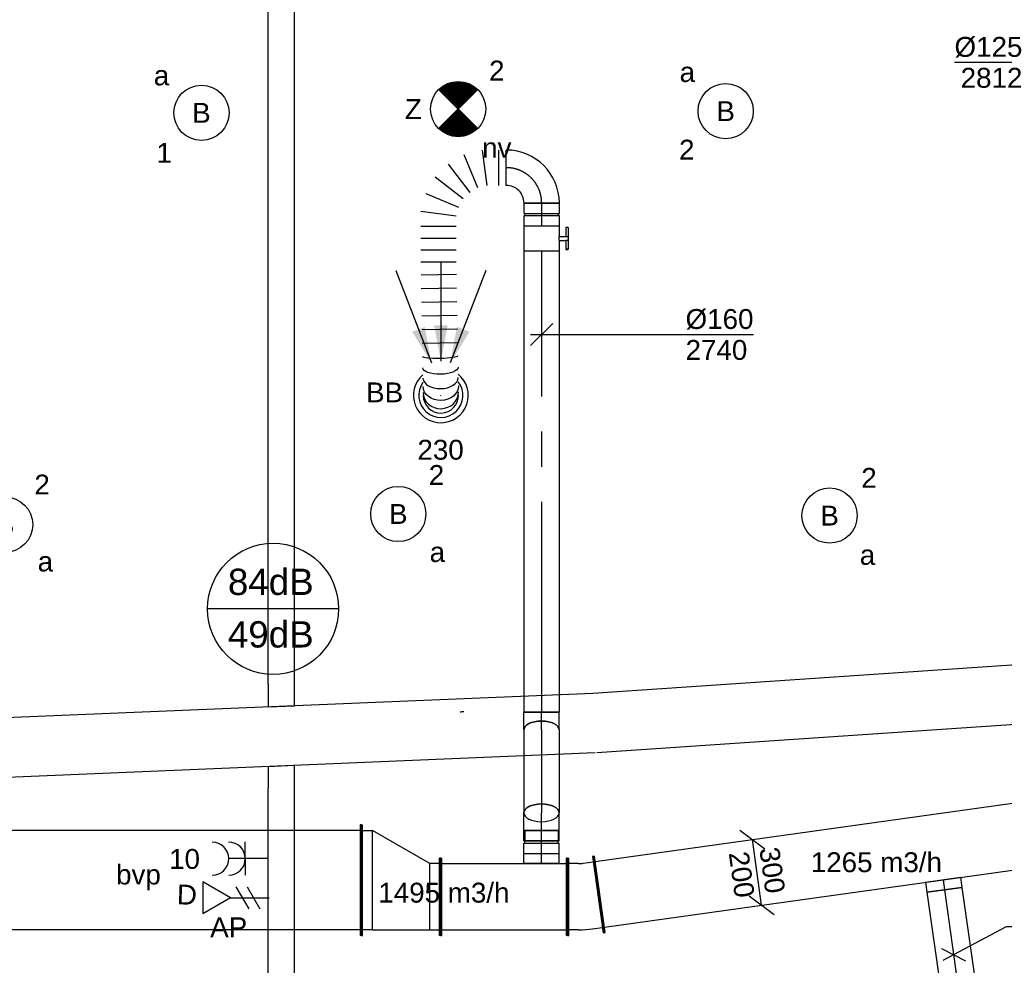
# Model space of a CAD drawing. Extents: x -138812 to 250702, y -18987 to 104055.
# Tile 79 of 193: x 78326 to 82784, y 17318 to 21599. Entities that reach past the tile are written whole.
import ezdxf
from ezdxf.enums import TextEntityAlignment as Align

# ---------------------------------------------------------------- set-up
doc = ezdxf.new("R2010")
doc.units = 0
doc.header["$LTSCALE"] = 50
doc.linetypes.add('CENTER2', pattern=[28.575000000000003, 19.05, -3.175, 3.175, -3.175])
doc.layers.get('0').update_dxf_attribs({"linetype": 'CONTINUOUS'})
for name, color, linetype in [('brandmelddecibels', 3, 'CONTINUOUS'), ('EL6131--', 2, 'CONTINUOUS'), ('EL6222--', 3, 'CONTINUOUS'), ('EL6311--', 3, 'CONTINUOUS'), ('EL6350--', 3, 'CONTINUOUS'), ('EL6441--', 3, 'CONTINUOUS'), ('EM6131--', 1, 'CONTINUOUS'), ('lMcht retour bestaand', 1, 'CONTINUOUS'), ('lMcht retour bestaand_PR', 1, 'CONTINUOUS'), ('lucht retour bestaand_HL', 1, 'CONTINUOUS'), ('WL570---_RETOUR', 112, 'CONTINUOUS'), ('WL570---_RETOUR_HL', 8, 'CONTINUOUS'), ('WL570---_RETOUR_RST', 2, 'CONTINUOUS'), ('WL570---_RETOUR_RST_HL', 1, 'CONTINUOUS'), ('WM570---_RETOUR', 1, 'CONTINUOUS'), ('WM570---_RETOUR_PR', 1, 'CONTINUOUS'), ('WM570---_RETOUR_RST_PR', 1, 'CONTINUOUS'), ('WM570---_TOEVOER', 1, 'CONTINUOUS')]:
    doc.layers.add(name, color=color, linetype=linetype)
doc.styles.add('BURO-018', font='ARIAL.TTF', dxfattribs={"height": 90})

# ---------------------------------------------------------------- blocks, each defined once
blk = doc.blocks.new('1115B3A')
at = {"color": 0, "linetype": 'Continuous'}
blk.add_circle((0, 0), 2.5, dxfattribs=at)
at = {"color": 0, "linetype": 'Continuous', "style": 'BURO-018'}
for tag, p in [('E_GKAST', (0, 8)), ('E_GROEP', (0, 5)), ('E_SGROEP', (4.5, 5)), ('E_ARMCODE', (0, 0)), ('E_SLET', (4.5, -1))]:
    blk.add_attdef(tag, text='', height=1.8, dxfattribs=at).set_placement(p, align=Align.MIDDLE)
blk = doc.blocks.new('*U23')
at = {"color": 0, "ltscale": 10}
blk.add_arc((-4.124623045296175, 134.999999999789, -2730), 269.9999999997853, 269.9999999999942, 273.5000000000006, dxfattribs=at)
at = {"layer": 'EM6131--', "color": 1, "linetype": 'Continuous', "style": 'BURO-018'}
blk.add_attdef('POSNR', text='', height=90, dxfattribs=at).set_placement((0, 0), align=Align.MIDDLE)
blk = doc.blocks.new('E00018')
at = {"color": 0, "linetype": 'Continuous'}
for p, q in [((-1.767766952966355, -1.767766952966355), (1.767766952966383, 1.767766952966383)), ((1.767766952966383, -1.767766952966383), (-1.767766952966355, 1.767766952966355))]:
    blk.add_line(p, q, dxfattribs=at)
at = {"color": 0, "linetype": 'Continuous', "const_width": 2.5}
for points in [[(-0.8838834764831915, 0.8838834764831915, -0.1989123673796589), (0, 1.25, -0.1989123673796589), (0.8838834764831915, 0.8838834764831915, -1)], [(-0.8838834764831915, -0.8838834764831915, 0.1989123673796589), (0, -1.25, 0.1989123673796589), (0.8838834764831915, -0.8838834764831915, 1)]]:
    blk.add_lwpolyline(points, format="xyb", dxfattribs=at)
blk = doc.blocks.new('1115B3A-NO1')
at = {"color": 0, "linetype": 'Continuous'}
blk.add_circle((0, 0), 2.5, dxfattribs=at)
at = {"color": 0, "zscale": 50}
blk.add_blockref('E00018', (0, 0), dxfattribs=at)
at = {"color": 0, "linetype": 'Continuous', "style": 'BURO-018'}
for tag, p in [('E_GKAST', (0, 8)), ('E_GROEP', (0, 5)), ('E_SGROEP', (4.5, 5)), ('E_ARMCODE', (0, 0)), ('E_SLET', (4.5, -1))]:
    blk.add_attdef(tag, text='', height=1.8, dxfattribs=at).set_placement(p, align=Align.MIDDLE)
blk = doc.blocks.new('E00153')
at = {"color": 0, "linetype": 'Continuous'}
for p, q in [((-1.443375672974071, 7), (1.443375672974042, 7)), ((0, 4.5), (-1.443375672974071, 7)), ((0, 4.5), (1.443375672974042, 7)), ((0, 4.5), (0, 1)), ((-1, 4), (1, 2.845299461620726)), ((-1, 3), (1, 1.845299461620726))]:
    blk.add_line(p, q, dxfattribs=at)
at = {"color": 7, "style": 'BURO-018'}
for tag, p in [('E_COMMENT1', (-6, 12)), ('E_COMMENT2', (6, 12)), ('E_DCOM1', (-6, 9)), ('E_DCOM2', (6, 9))]:
    blk.add_attdef(tag, text='', height=1.8, dxfattribs=at).set_placement(p, align=Align.MIDDLE)
at = {"color": 0, "style": 'BURO-018'}
blk.add_attdef('E_TEXT1', text='', height=1.8, dxfattribs=at).set_placement((2.5, 6), align=Align.MIDDLE)
at = {"color": 0, "linetype": 'Continuous', "style": 'BURO-018', "flags": 1}
blk.add_attdef('E_MATCODE', text='', height=1.799999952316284, dxfattribs=at).set_placement((0, 0), align=Align.MIDDLE)
blk = doc.blocks.new('111304A')
at = {"color": 0, "linetype": 'Continuous'}
for p, q in [((0, 1), (0, 4.5)), ((-1.5, 3), (1.5, 3))]:
    blk.add_line(p, q, dxfattribs=at)
for centre in [(0, 6), (0, 4.5)]:
    blk.add_arc(centre, 1.5, 180, 0, dxfattribs=at)
at = {"color": 0, "linetype": 'Continuous', "style": 'BURO-018'}
for tag, p in [('E_GKAST', (0, 11.5)), ('E_GROEP', (0, 8.5)), ('E_SGROEP', (4.5, 8.5))]:
    blk.add_attdef(tag, text='', height=1.8, dxfattribs=at).set_placement(p, align=Align.MIDDLE)
at = {"color": 0, "linetype": 'Continuous', "style": 'BURO-018', "flags": 1}
for tag, height, p in [('E_VERMCODE', 1.8, (13, 8.5)), ('E_MATCODE', 1.799999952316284, (0, 0))]:
    blk.add_attdef(tag, text='', height=height, dxfattribs=at).set_placement(p, align=Align.MIDDLE)
blk = doc.blocks.new('*U67')
at = {"color": 0, "ltscale": 10}
for p, q in [((3.637978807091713e-12, 134.9999999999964, -2730), (1945.261807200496, 134.9999999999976, -2730)), ((7.275957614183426e-12, -135.0000000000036, -2730), (1945.2618072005, -135.0000000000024, -2730))]:
    blk.add_line(p, q, dxfattribs=at)
at = {"layer": 'EM6131--', "color": 1, "style": 'BURO-018'}
blk.add_attdef('POSNR', text='', height=90, dxfattribs=at).set_placement((0, 0), align=Align.MIDDLE)
blk = doc.blocks.new('*U99')
at = {"color": 0, "ltscale": 10}
for p, q in [((0, 60, -2730), (5942.091478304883, 59.99999999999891, -2730)), ((0, -60, -2730), (5942.091478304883, -60.00000000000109, -2730))]:
    blk.add_line(p, q, dxfattribs=at)
at = {"layer": 'EM6131--', "color": 1, "style": 'BURO-018'}
blk.add_attdef('POSNR', text='', height=90, dxfattribs=at).set_placement((0, 0), align=Align.MIDDLE)
blk = doc.blocks.new('*U100')
at = {"color": 0, "ltscale": 10}
for p, q in [((102.5219854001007, 55.58095455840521, -2730), (-6.679101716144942e-13, 60.05716110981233, -2730)), ((-3.637978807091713e-12, 60.05716110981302, -2730), (-4.899004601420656e-12, -60.05716110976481, -2730)), ((-1.818989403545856e-12, -60.05716110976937, -2730), (97.2876589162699, -64.3048320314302, -2730))]:
    blk.add_line(p, q, dxfattribs=at)
at = {"layer": 'EM6131--', "color": 1, "style": 'BURO-018'}
blk.add_attdef('POSNR', text='', height=90, dxfattribs=at).set_placement((0, 0), align=Align.MIDDLE)
blk = doc.blocks.new('*U101')
at = {"color": 0, "ltscale": 10}
for p, q in [((-2.91038304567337e-11, 135, -2730), (2700.915449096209, 135.0000000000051, -2730)), ((-2.91038304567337e-11, -134.9999999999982, -2730), (2700.915449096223, -134.9999999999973, -2730))]:
    blk.add_line(p, q, dxfattribs=at)
at = {"layer": 'EM6131--', "color": 1, "style": 'BURO-018'}
blk.add_attdef('POSNR', text='', height=90, dxfattribs=at).set_placement((0, 0), align=Align.MIDDLE)
blk = doc.blocks.new('*U102')
at = {"color": 0, "ltscale": 10}
for p, q in [((0, 60, -2730), (5972.782803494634, 59.99999999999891, -2730)), ((0, -60, -2730), (5972.782803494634, -60.00000000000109, -2730))]:
    blk.add_line(p, q, dxfattribs=at)
at = {"layer": 'EM6131--', "color": 1, "style": 'BURO-018'}
blk.add_attdef('POSNR', text='', height=90, dxfattribs=at).set_placement((0, 0), align=Align.MIDDLE)
blk = doc.blocks.new('*U103')
at = {"color": 0, "ltscale": 10}
for p, q in [((102.5219854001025, 55.58095455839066, -2730), (1.762145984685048e-12, 60.05716110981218, -2730)), ((-1.818989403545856e-12, 60.05716110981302, -2730), (-4.758604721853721e-12, -60.0571611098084, -2730)), ((-1.818989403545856e-12, -60.05716110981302, -2730), (97.28765891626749, -64.3048320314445, -2730))]:
    blk.add_line(p, q, dxfattribs=at)
at = {"layer": 'EM6131--', "color": 1, "style": 'BURO-018'}
blk.add_attdef('POSNR', text='', height=90, dxfattribs=at).set_placement((0, 0), align=Align.MIDDLE)
blk = doc.blocks.new('*U190')
at = {"layer": 'WM570---_RETOUR', "color": 0, "ltscale": 10}
for p, q in [((-49.99999999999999, -49.99999999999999), (49.99999999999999, 49.99999999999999)), ((50, -6.123233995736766e-15), (-538.9714226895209, 6.600496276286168e-14))]:
    blk.add_line(p, q, dxfattribs=at)
at = {"layer": 'WM570---_RETOUR', "color": 0, "style": 'BURO-018'}
for s, p in [('%%c125', (-538.9714226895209, 25.00000000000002)), ('2812', (-511.0996627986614, -115))]:
    blk.add_text(s, height=90, dxfattribs=at).set_placement(p)
blk = doc.blocks.new('*U436')
at = {"layer": 'WM570---_RETOUR', "color": 0, "ltscale": 10}
for p, q in [((-50, -50), (50, 50)), ((-50, 0), (959.0631700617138, 0))]:
    blk.add_line(p, q, dxfattribs=at)
at = {"layer": 'WM570---_RETOUR', "color": 0, "style": 'BURO-018'}
for s, p in [('%%c160', (651.4915465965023, 25)), ('2740', (651.4915465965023, -115))]:
    blk.add_text(s, height=90, dxfattribs=at).set_placement(p)
blk = doc.blocks.new('*U443')
at = {"color": 0, "ltscale": 10}
for p, q in [((220.659937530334, 792.490851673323, -2740.399999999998), (380.6343848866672, 795.3502559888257, -2740.399999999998)), ((221.7656053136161, 730.6323059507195, -2740.399999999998), (381.7400526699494, 733.4917102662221, -2740.399999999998)), ((222.8712730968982, 668.7737602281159, -2740.399999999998), (382.8457204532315, 671.6331645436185, -2740.399999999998)), ((223.9769408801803, 606.9152145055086, -2740.399999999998), (383.9513882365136, 609.7746188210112, -2740.399999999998)), ((225.0826086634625, 545.056668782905, -2740.399999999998), (385.0570560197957, 547.9160730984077, -2740.399999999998)), ((226.1882764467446, 483.1981230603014, -2740.399999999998), (386.1627238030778, 486.0575273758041, -2740.399999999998)), ((226.728334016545, 426.9862333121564, -2740.399999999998), (386.728334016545, 426.9862333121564, -2740.399999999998)), ((226.728334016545, 373.5615952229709, -2740.399999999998), (386.728334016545, 373.5615952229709, -2740.399999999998)), ((226.728334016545, 320.1369571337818, -2740.399999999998), (386.728334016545, 320.1369571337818, -2740.399999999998)), ((226.728334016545, 266.7123190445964, -2740.399999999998), (386.728334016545, 266.7123190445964, -2740.399999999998)), ((226.728334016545, 218.9356003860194, -2740.399999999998), (386.728334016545, 197.8712007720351, -2740.399999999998)), ((194.7601988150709, 141.7576948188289, -2740.399999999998), (322.7920636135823, 43.51538963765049, -2740.399999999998)), ((364.9208628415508, 116.4846103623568, -2740.399999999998), (215.8245984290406, 178.2423051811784, -2740.399999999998)), ((128.4860288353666, 90.9037355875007, -2740.399999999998), (190.2437236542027, -58.19252882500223, -2740.399999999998)), ((263.2129443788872, -16.06372959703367, -2740.399999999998), (164.9706391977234, 111.968135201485, -2740.399999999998)), ((0, 80.00000000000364, -2740.399999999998), (-1.959434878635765e-14, -79.99999999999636, -2740.399999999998)), ((33.36416700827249, 80.00000000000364, -2740.399999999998), (33.36416700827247, -79.99999999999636, -2740.399999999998)), ((108.857133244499, -79.99999999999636, -2740.399999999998), (87.79273363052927, 80.00000000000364, -2740.399999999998))]:
    blk.add_line(p, q, dxfattribs=at)
blk.add_arc((296.4182056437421, 1030.516975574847, -2740.399999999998), 80.00000000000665, 1.024003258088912, 181.0240032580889, dxfattribs=at)
for centre, major_axis, ratio, end_param in [((296.6687272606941, 1016.501099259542, -2740.399999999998), (79.98722367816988, 1.429702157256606), 0.931851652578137, 3.141592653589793), ((297.837135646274, 951.1324192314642, -2740.399999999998), (79.98722367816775, 1.429702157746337), 0.6140144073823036, 3.141592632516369), ((299.6103567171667, 851.9264205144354, -2740.399999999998), (79.98722367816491, 1.42970215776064), 0.1316524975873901, 3.141592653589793)]:
    blk.add_ellipse(centre, major_axis=major_axis, ratio=ratio, start_param=0, end_param=end_param, dxfattribs=at)
at = {"color": 0, "ltscale": 10, "extrusion": (0, 0, -0.9999999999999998)}
blk.add_ellipse((297.1526978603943, 989.4245054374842, -2740.399999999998), major_axis=(-79.98722367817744, -1.42970215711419), ratio=0.8001991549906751, start_param=0, end_param=3.141592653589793, dxfattribs=at)
at = {"color": 0, "ltscale": 10, "extrusion": (0, 0, -0.9999999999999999)}
blk.add_ellipse((298.675397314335, 904.2343830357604, -2740.399999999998), major_axis=(-79.98722367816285, -1.429702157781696), ratio=0.3859855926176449, start_param=0, end_param=3.141592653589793, dxfattribs=at)
at = {"layer": 'WM570---_RETOUR_PR', "color": 1, "style": 'BURO-018'}
blk.add_attdef('POSNR', text='', height=90, dxfattribs=at).set_placement((0, 0), align=Align.MIDDLE)
blk = doc.blocks.new('*U444')
at = {"color": 0, "ltscale": 10}
for p, q in [((-80, 160, -2740.399999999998), (80, 160, -2740.399999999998)), ((-160, -80, -2740.399999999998), (-160, 80, -2740.399999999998))]:
    blk.add_line(p, q, dxfattribs=at)
for centre, radius, start, end in [((-159.9999999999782, 159.9999999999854, -2740.399999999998), 79.99999999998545, 269.9999999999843, 1.039168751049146e-11), ((-160, 160, -2740.399999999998), 240, 270, 0)]:
    blk.add_arc(centre, radius, start, end, dxfattribs=at)
at = {"layer": 'WL570---_RETOUR_HL', "linetype": 'CENTER2'}
blk.add_arc((-160, 160, -2740.399999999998), 160, 270, 0, dxfattribs=at)
at = {"layer": 'WM570---_RETOUR_PR', "color": 1, "style": 'BURO-018'}
blk.add_attdef('POSNR', text='', height=90, dxfattribs=at).set_placement((0, 0), align=Align.MIDDLE)
blk = doc.blocks.new('*U445')
at = {"color": 0, "ltscale": 10}
blk.add_arc((0, 0, -2449.5), 100, 144.1541056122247, 37.89390090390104, dxfattribs=at)
blk.add_arc((0, 0, -2449.5), 100, 144.1541056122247, 37.89390090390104, dxfattribs=at)
blk.add_arc((0, 0, -2449.5), 100, 144.1541056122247, 37.89390090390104, dxfattribs=at)
at = {"layer": 'WL570---_RETOUR_RST_HL', "linetype": 'CENTER2'}
blk.add_circle((0, 0, -2449.5), 0.075, dxfattribs=at)
blk.add_circle((0, 0, -2449.5), 0.075, dxfattribs=at)
blk.add_circle((0, 0, -2449.5), 0.075, dxfattribs=at)
at = {"layer": 'WM570---_RETOUR_RST_PR', "color": 1, "style": 'BURO-018'}
blk.add_attdef('POSNR', text='', height=90, dxfattribs=at).set_placement((0, 0), align=Align.MIDDLE)
blk = doc.blocks.new('*U466')
at = {"ltscale": 10}
for points in [[(0, 154), (-30.55100000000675, 317.2360000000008), (30.55100000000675, 317.2360000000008)], [(-42.80262000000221, 146.7226179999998), (-129.9186492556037, 288.1091546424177), (-72.88984364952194, 310.0447361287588)], [(42.80262000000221, 146.7226179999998), (72.88984364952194, 310.0447361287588), (129.9186492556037, 288.1091546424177)]]:
    blk.add_hatch(color=0, dxfattribs=at).paths.add_polyline_path(points)
at = {"color": 0, "ltscale": 10}
for p, q in [((0, 600, -2400), (0, 154, -2400)), ((-203.8220000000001, 565.3457999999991, -2400), (-42.80262000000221, 146.7226179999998, -2400)), ((203.8220000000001, 565.3457999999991, -2400), (42.80262000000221, 146.7226179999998, -2400))]:
    blk.add_line(p, q, dxfattribs=at)
for radius, start, end in [(124, 131.201772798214, 50.84623371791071), (100, 144.1541056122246, 37.89390090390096)]:
    blk.add_arc((0, 0, -2400), radius, start, end, dxfattribs=at)
at = {"layer": 'WL570---_RETOUR_RST', "color": 1, "style": 'BURO-018'}
for tag in ['MC', 'Q']:
    blk.add_attdef(tag, text='', height=90, dxfattribs=at).set_placement((0, 0), align=Align.MIDDLE)
at = {"layer": 'WM570---_RETOUR_RST_PR', "color": 1, "style": 'BURO-018'}
blk.add_attdef('POSNR', text='', height=90, dxfattribs=at).set_placement((0, 0), align=Align.MIDDLE)
blk = doc.blocks.new('*U475')
at = {"color": 0, "ltscale": 10}
for p, q in [((-51.70000000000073, 80, -2740.399999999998), (-5, 79.99999999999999, -2740.399999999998)), ((-51.70000000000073, 80, -2740.399999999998), (-51.70000000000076, -80, -2740.399999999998)), ((-5, 80, -2740.399999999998), (-5.000000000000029, -80, -2740.399999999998)), ((-5, 76, -2740.399999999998), (5, 76, -2740.399999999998)), ((5, 80, -2740.399999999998), (51.70000000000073, 79.99999999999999, -2740.399999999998)), ((5, 80, -2740.399999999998), (4.999999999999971, -80, -2740.399999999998)), ((51.70000000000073, 80, -2740.399999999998), (51.7000000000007, -80, -2740.399999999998)), ((-51.70000000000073, -80, -2740.399999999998), (-5, -80.00000000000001, -2740.399999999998)), ((-5, -76, -2740.399999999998), (5, -76, -2740.399999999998)), ((5, -80, -2740.399999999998), (51.70000000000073, -80.00000000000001, -2740.399999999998))]:
    blk.add_line(p, q, dxfattribs=at)
at = {"layer": 'WL570---_RETOUR_HL', "linetype": 'CENTER2'}
blk.add_line((-51.70000000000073, 0, -2740.399999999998), (51.70000000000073, -1.899427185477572e-14, -2740.399999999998), dxfattribs=at)
at = {"layer": 'WM570---_RETOUR_PR', "color": 1, "style": 'BURO-018'}
blk.add_attdef('POSNR', text='', height=90, dxfattribs=at).set_placement((0, 0), align=Align.MIDDLE)
blk = doc.blocks.new('*U476')
at = {"color": 2, "ltscale": 10}
for p, q in [((-57.25, 80, -2740.399999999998), (57.25, 79.99999999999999, -2740.399999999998)), ((-57.25, -80, -2740.399999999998), (-57.24999999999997, 80, -2740.399999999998)), ((57.25, 80, -2740.399999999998), (57.24999999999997, -80, -2740.399999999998)), ((-57.25, -80, -2740.399999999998), (-9.54166666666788, -80.00000000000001, -2740.399999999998)), ((-9.54166666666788, -80, -2740.399999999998), (-9.541666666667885, -109.3333333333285, -2740.399999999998)), ((9.54166666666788, -80, -2740.399999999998), (9.541666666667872, -120, -2740.399999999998)), ((9.54166666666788, -80, -2740.399999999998), (57.25, -80.00000000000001, -2740.399999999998)), ((-50.24662103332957, -109.3333333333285, -2740.399999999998), (-50.24662103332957, -120.0000000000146, -2740.399999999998)), ((-48.91328769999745, -109.3333333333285, -2740.399999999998), (-50.24662103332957, -109.3333333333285, -2740.399999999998)), ((-50.24662103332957, -120.0000000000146, -2740.399999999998), (-48.91328769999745, -119.9999999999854, -2740.399999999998)), ((-7.515583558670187, -109.3333333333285, -2740.399999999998), (-48.91328769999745, -109.3333333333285, -2740.399999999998)), ((-48.91328769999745, -119.9999999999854, -2740.399999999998), (-48.91328769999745, -109.3333333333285, -2740.399999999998)), ((-7.515583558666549, -119.9999999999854, -2740.399999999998), (-48.91328769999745, -119.9999999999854, -2740.399999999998)), ((-7.515583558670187, -109.3333333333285, -2740.399999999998), (-7.515583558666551, -119.9999999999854, -2740.399999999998)), ((9.54166666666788, -120, -2740.399999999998), (-7.515583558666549, -120, -2740.399999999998)), ((50.24662103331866, -109.3333333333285, -2740.399999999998), (9.54166666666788, -109.3333333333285, -2740.399999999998)), ((50.2466210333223, -119.9999999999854, -2740.399999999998), (9.54166666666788, -119.9999999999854, -2740.399999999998)), ((50.2466210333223, -119.9999999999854, -2740.399999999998), (50.24662103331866, -109.3333333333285, -2740.399999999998))]:
    blk.add_line(p, q, dxfattribs=at)
blk.add_spline([(-9.492711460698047, -79.99417583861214, -2740.399999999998), (-9.34634818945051, -79.97693931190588, -2740.399999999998), (-9.104078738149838, -79.94898902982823, -2740.399999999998), (-8.768389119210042, -79.91145878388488, -2740.399999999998), (-8.342723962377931, -79.86587281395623, -2740.399999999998), (-7.831451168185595, -79.8140853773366, -2740.399999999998), (-7.239817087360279, -79.75820677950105, -2740.399999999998), (-6.573892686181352, -79.7005185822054, -2740.399999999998), (-5.840511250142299, -79.64338119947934, -2740.399999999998), (-5.047198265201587, -79.5891374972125, -2740.399999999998), (-4.202094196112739, -79.54001629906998, -2740.399999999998), (-3.31387095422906, -79.4980398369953, -2740.399999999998), (-2.39164291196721, -79.46493914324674, -2740.399999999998), (-1.444873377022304, -79.44208114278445, -2740.399999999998), (-0.4832774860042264, -79.43041076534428, -2740.399999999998), (0.4832774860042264, -79.43041076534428, -2740.399999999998), (1.444873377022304, -79.44208114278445, -2740.399999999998), (2.39164291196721, -79.46493914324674, -2740.399999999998), (3.31387095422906, -79.4980398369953, -2740.399999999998), (4.202094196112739, -79.54001629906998, -2740.399999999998), (5.047198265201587, -79.5891374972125, -2740.399999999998), (5.840511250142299, -79.64338119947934, -2740.399999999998), (6.573892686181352, -79.7005185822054, -2740.399999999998), (7.239817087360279, -79.75820677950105, -2740.399999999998), (7.831451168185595, -79.8140853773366, -2740.399999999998), (8.342723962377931, -79.86587281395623, -2740.399999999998), (8.768389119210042, -79.91145878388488, -2740.399999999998), (9.104078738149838, -79.94898902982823, -2740.399999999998), (9.34634818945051, -79.97693931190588, -2740.399999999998), (9.492711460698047, -79.99417583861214, -2740.399999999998), (9.54166666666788, -80, -2740.399999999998)], degree=3, dxfattribs=at)
at = {"layer": 'WL570---_RETOUR', "color": 1, "style": 'BURO-018'}
blk.add_attdef('I', text='', height=90, dxfattribs=at).set_placement((0, 0), align=Align.MIDDLE)
at = {"layer": 'WM570---_RETOUR_PR', "color": 1, "style": 'BURO-018'}
blk.add_attdef('POSNR', text='', height=90, dxfattribs=at).set_placement((0, 0), align=Align.MIDDLE)
blk = doc.blocks.new('*U490')
at = {"color": 0, "ltscale": 10}
for p, q in [((0, 250.0000000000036, -3000), (5, 250.0000000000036, -3000)), ((0, -249.9999999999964, -3000), (6.123233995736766e-14, 250.0000000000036, -3000)), ((5, -249.9999999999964, -3000), (5.000000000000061, 250.0000000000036, -3000)), ((5, 225.0000000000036, -3000), (2545.322333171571, 225.0000000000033, -3000)), ((2550.322333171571, 250.0000000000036, -3000), (2545.322333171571, 250.0000000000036, -3000)), ((2545.322333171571, -249.9999999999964, -3000), (2545.322333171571, 250.0000000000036, -3000)), ((2550.322333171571, -249.9999999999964, -3000), (2550.322333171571, 250.0000000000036, -3000)), ((0, -249.9999999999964, -3000), (5, -249.9999999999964, -3000)), ((5, -224.9999999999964, -3000), (2545.322333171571, -224.9999999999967, -3000)), ((2550.322333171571, -249.9999999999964, -3000), (2545.322333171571, -249.9999999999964, -3000))]:
    blk.add_line(p, q, dxfattribs=at)
at = {"layer": 'lMcht retour bestaand_PR', "color": 1, "style": 'BURO-018'}
blk.add_attdef('POSNR', text='', height=90, dxfattribs=at).set_placement((0, 0), align=Align.MIDDLE)
blk = doc.blocks.new('*U492')
at = {"color": 0, "ltscale": 10}
for p, q in [((-50, 250, -3000), (-45, 250, -3000)), ((-50, -250, -3000), (-50, 250, -3000)), ((-45, -250, -3000), (-45, 250, -3000)), ((-45, 225, -3000), (0, 225, -3000)), ((0, -225, -3000), (0, 225, -3000)), ((259.8076211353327, 74.99999999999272, -3000), (0, 224.9999999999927, -3000)), ((309.8076211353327, 100, -3000), (304.8076211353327, 100, -3000)), ((304.8076211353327, -250, -3000), (304.8076211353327, 100, -3000)), ((309.8076211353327, -250, -3000), (309.8076211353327, 100, -3000)), ((304.8076211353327, 75, -3000), (259.8076211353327, 75, -3000)), ((259.8076211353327, -225, -3000), (259.8076211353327, 75, -3000)), ((-50, -250, -3000), (-45, -250, -3000)), ((0, -225, -3000), (-45, -225, -3000)), ((0, -225, -3000), (259.8076211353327, -225, -3000)), ((259.8076211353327, -225, -3000), (304.8076211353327, -225, -3000)), ((309.8076211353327, -250, -3000), (304.8076211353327, -250, -3000))]:
    blk.add_line(p, q, dxfattribs=at)
at = {"layer": 'lMcht retour bestaand_PR', "color": 1, "style": 'BURO-018'}
blk.add_attdef('POSNR', text='', height=90, dxfattribs=at).set_placement((0, 0), align=Align.MIDDLE)
blk = doc.blocks.new('*U493')
at = {"color": 0, "ltscale": 10}
for p, q in [((45.93393485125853, 183.1754187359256, -3000), (40.98259450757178, 182.4795532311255, -3000)), ((40.98259450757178, 182.4795532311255, -3000), (89.6931798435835, -164.1142708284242, -3000)), ((45.93393485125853, 183.1754187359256, -3000), (94.64452018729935, -163.418405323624, -3000)), ((-70.97999999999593, 175, -3000), (-65.97999999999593, 175, -3000)), ((-70.97999999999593, -175, -3000), (-70.97999999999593, 175, -3000)), ((-65.97999999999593, -175, -3000), (-65.97999999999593, 175, -3000)), ((-20.97999999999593, 150, -3000), (-65.97999999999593, 150, -3000)), ((-0.1001410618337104, 151.4600619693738, -3000), (44.46192203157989, 157.7228515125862, -3000)), ((-70.97999999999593, -175, -3000), (-65.97999999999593, -175, -3000)), ((-20.97999999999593, -150, -3000), (-65.97999999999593, -150, -3000)), ((41.65178922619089, -145.6203586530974, -3000), (86.21385231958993, -139.3575691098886, -3000)), ((94.64452018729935, -163.418405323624, -3000), (89.6931798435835, -164.1142708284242, -3000))]:
    blk.add_line(p, q, dxfattribs=at)
for radius, end in [(150.027978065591, 278.0000000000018), (450.027978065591, 277.9999999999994)]:
    blk.add_arc((-20.97999999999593, 300.027978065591, -3000), radius, 270, end, dxfattribs=at)
at = {"layer": 'lMcht retour bestaand_PR', "color": 1, "style": 'BURO-018'}
blk.add_attdef('POSNR', text='', height=90, dxfattribs=at).set_placement((0, 0), align=Align.MIDDLE)
blk = doc.blocks.new('*U516')
at = {"color": 0, "ltscale": 10}
for p, q in [((0, 175, -3000), (5, 175, -3000)), ((0, -175, -3000), (0, 175, -3000)), ((5, -175, -3000), (5, 175, -3000)), ((5, 150, -3000), (569.2930557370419, 150, -3000)), ((574.2930557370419, 175, -3000), (569.2930557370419, 175, -3000)), ((569.2930557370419, -175, -3000), (569.2930557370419, 175, -3000)), ((574.2930557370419, -175, -3000), (574.2930557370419, 175, -3000)), ((0, -175, -3000), (5, -175, -3000)), ((5, -150, -3000), (569.2930557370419, -150, -3000)), ((574.2930557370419, -175, -3000), (569.2930557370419, -175, -3000))]:
    blk.add_line(p, q, dxfattribs=at)
at = {"layer": 'lMcht retour bestaand_PR', "color": 1, "style": 'BURO-018'}
blk.add_attdef('POSNR', text='', height=90, dxfattribs=at).set_placement((0, 0), align=Align.MIDDLE)
blk = doc.blocks.new('*U517')
at = {"color": 0, "ltscale": 10}
for p, q in [((0, 80, -3000), (46.20000000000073, 79.99999999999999, -3000)), ((0, -80, -3000), (2.939152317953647e-14, 80, -3000)), ((46.20000000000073, 80, -3000), (46.2000000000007, -80, -3000)), ((0, -80, -3000), (46.20000000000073, -80.00000000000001, -3000))]:
    blk.add_line(p, q, dxfattribs=at)
at = {"layer": 'lucht retour bestaand_HL', "linetype": 'CENTER2'}
blk.add_line((0, 0, -3000), (46.20000000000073, -8.486802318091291e-15, -3000), dxfattribs=at)
at = {"layer": 'lMcht retour bestaand_PR', "color": 1, "style": 'BURO-018'}
blk.add_attdef('POSNR', text='', height=90, dxfattribs=at).set_placement((0, 0), align=Align.MIDDLE)
blk = doc.blocks.new('*U518')
at = {"color": 0, "ltscale": 10}
for p, q in [((-51.70000000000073, 80, -3000), (-5, 79.99999999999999, -3000)), ((-51.70000000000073, 80, -3000), (-51.70000000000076, -80, -3000)), ((-5, 80, -3000), (-5.000000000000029, -80, -3000)), ((-5, 76, -3000), (5, 76, -3000)), ((5, 80, -3000), (51.70000000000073, 79.99999999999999, -3000)), ((5, 80, -3000), (4.999999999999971, -80, -3000)), ((51.70000000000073, 80, -3000), (51.7000000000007, -80, -3000)), ((-51.70000000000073, -80, -3000), (-5, -80.00000000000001, -3000)), ((-5, -76, -3000), (5, -76, -3000)), ((5, -80, -3000), (51.70000000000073, -80.00000000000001, -3000))]:
    blk.add_line(p, q, dxfattribs=at)
at = {"layer": 'lucht retour bestaand_HL', "linetype": 'CENTER2'}
blk.add_line((-51.70000000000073, 0, -3000), (51.70000000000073, -1.899427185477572e-14, -3000), dxfattribs=at)
at = {"layer": 'lMcht retour bestaand_PR', "color": 1, "style": 'BURO-018'}
blk.add_attdef('POSNR', text='', height=90, dxfattribs=at).set_placement((0, 0), align=Align.MIDDLE)
blk = doc.blocks.new('*U519')
at = {"color": 0, "ltscale": 10}
for p, q in [((-42.89999999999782, 76, -3000), (-89.59999999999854, 76.00000000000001, -3000)), ((-89.59999999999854, -76, -3000), (-89.59999999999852, 76, -3000)), ((-42.89999999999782, 80, -3000), (-21.82177955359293, 80, -3000)), ((-42.89999999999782, -80, -3000), (-42.89999999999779, 80, -3000)), ((-42.89999999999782, -76, -3000), (-42.89999999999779, 76, -3000)), ((-21.82177955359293, 80, -3000), (18.89821544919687, 79.99999999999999, -3000)), ((18.89821544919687, 80, -3000), (37.15248982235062, 80, -3000)), ((-42.89999999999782, -76, -3000), (-89.59999999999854, -75.99999999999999, -3000)), ((-42.89999999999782, -80, -3000), (-21.82177955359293, -80, -3000)), ((-21.82177955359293, -80, -3000), (18.89821544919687, -80.00000000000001, -3000)), ((18.89821544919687, -80, -3000), (37.15248982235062, -80, -3000))]:
    blk.add_line(p, q, dxfattribs=at)
at = {"color": 0, "ltscale": 10, "extrusion": (0, 0, -1)}
blk.add_ellipse((37.15248982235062, 0, -3000), major_axis=(1.469576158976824e-14, 80), ratio=0.4999999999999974, start_param=0, end_param=3.141592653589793, dxfattribs=at)
at = {"layer": 'lucht retour bestaand_HL', "linetype": 'CENTER2'}
blk.add_line((-42.89999999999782, 0, -3000), (37.15248982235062, -1.470540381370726e-14, -3000), dxfattribs=at)
at = {"layer": 'lMcht retour bestaand_PR', "color": 1, "style": 'BURO-018'}
blk.add_attdef('POSNR', text='', height=90, dxfattribs=at).set_placement((0, 0), align=Align.MIDDLE)
blk = doc.blocks.new('*U520')
at = {"color": 0, "ltscale": 10}
for p, q in [((0, 80, -2740.399999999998), (2088.092221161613, 79.99999999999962, -2740.399999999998)), ((0, -80, -2740.399999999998), (2.939152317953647e-14, 80, -2740.399999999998)), ((2088.092221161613, 80, -2740.399999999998), (2088.092221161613, -80, -2740.399999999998)), ((0, -80, -2740.399999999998), (2088.092221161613, -80.00000000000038, -2740.399999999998))]:
    blk.add_line(p, q, dxfattribs=at)
at = {"layer": 'WL570---_RETOUR_HL', "linetype": 'CENTER2'}
blk.add_line((0, 0, -2740.399999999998), (2088.092221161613, -3.835763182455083e-13, -2740.399999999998), dxfattribs=at)
at = {"layer": 'WM570---_RETOUR_PR', "color": 1, "style": 'BURO-018'}
blk.add_attdef('POSNR', text='', height=90, dxfattribs=at).set_placement((0, 0), align=Align.MIDDLE)
blk = doc.blocks.new('*U521')
at = {"color": 0, "ltscale": 10}
for p, q in [((-3.637978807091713e-12, 80, -2761.849999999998), (375.335410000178, 79.99999999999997, -2761.849999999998)), ((-3.637978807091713e-12, -80, -2761.849999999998), (375.335410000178, -80.00000000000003, -2761.849999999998))]:
    blk.add_line(p, q, dxfattribs=at)
at = {"color": 0, "ltscale": 10, "extrusion": (3.773734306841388e-49, 6.162975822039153e-33, -1)}
blk.add_ellipse((-3.637978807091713e-12, 0, -2761.849999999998), major_axis=(-4.898587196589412e-15, -80.00000000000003), ratio=0.4999999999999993, start_param=0, end_param=3.141592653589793, dxfattribs=at)
at = {"color": 0, "ltscale": 10}
for start_param, end_param in [(3.141592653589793, 6.283185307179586), (0, 3.141592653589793)]:
    blk.add_ellipse((375.3354100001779, 0, -2761.849999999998), major_axis=(-4.898587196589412e-15, -80.00000000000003), ratio=0.4999999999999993, start_param=start_param, end_param=end_param, dxfattribs=at)
at = {"layer": 'lucht retour bestaand_HL', "linetype": 'CENTER2'}
blk.add_line((-3.637978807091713e-12, 0, -2761.849999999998), (375.335410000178, -2.29826654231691e-14, -2761.849999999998), dxfattribs=at)
at = {"layer": 'lMcht retour bestaand_PR', "color": 1, "style": 'BURO-018'}
blk.add_attdef('POSNR', text='', height=90, dxfattribs=at).set_placement((0, 0), align=Align.MIDDLE)
blk = doc.blocks.new('*U522')
at = {"color": 0, "ltscale": 10}
for p, q in [((-37.15248982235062, 80, -2740.399999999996), (-18.89821544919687, 80, -2740.399999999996)), ((-18.89821544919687, 80, -2740.399999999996), (21.82177955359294, 79.99999999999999, -2740.399999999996)), ((21.82177955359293, 80, -2740.399999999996), (42.89999999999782, 80, -2740.399999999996)), ((42.89999999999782, 80, -2740.399999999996), (42.89999999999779, -76.00000000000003, -2740.399999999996)), ((-37.15248982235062, -80, -2740.399999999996), (-18.89821544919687, -80, -2740.399999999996)), ((-18.89821544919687, -80, -2740.399999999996), (21.82177955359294, -80.00000000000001, -2740.399999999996)), ((21.82177955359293, -80, -2740.399999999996), (42.89999999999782, -80, -2740.399999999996))]:
    blk.add_line(p, q, dxfattribs=at)
blk.add_ellipse((-37.15248982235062, 0, -2740.399999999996), major_axis=(1.469576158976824e-14, 80.00000000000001), ratio=0.5000000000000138, start_param=3.141592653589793, end_param=6.283185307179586, dxfattribs=at)
at = {"layer": 'lucht retour bestaand_HL', "linetype": 'CENTER2'}
blk.add_line((-37.15248982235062, 0, -2740.399999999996), (42.89999999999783, -1.470540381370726e-14, -2740.399999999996), dxfattribs=at)
at = {"layer": 'lMcht retour bestaand_PR', "color": 1, "style": 'BURO-018'}
blk.add_attdef('POSNR', text='', height=90, dxfattribs=at).set_placement((0, 0), align=Align.MIDDLE)
blk = doc.blocks.new('*U560')
at = {"color": 0, "ltscale": 10}
for p, q in [((-2.91038304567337e-11, 175.0000000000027, -3000), (4.999999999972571, 175.0000000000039, -3000)), ((-2.91038304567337e-11, -174.9999999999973, -3000), (-2.955069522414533e-11, 175.0000000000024, -3000)), ((4.999999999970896, -174.9999999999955, -3000), (4.999999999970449, 175.0000000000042, -3000)), ((4.999999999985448, 150.0000000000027, -3000), (5442.269878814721, 150.0000000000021, -3000)), ((-2.91038304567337e-11, -174.9999999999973, -3000), (4.999999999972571, -174.9999999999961, -3000)), ((4.999999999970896, -149.9999999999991, -3000), (5442.269878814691, -150.0000000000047, -3000))]:
    blk.add_line(p, q, dxfattribs=at)
at = {"layer": 'lMcht retour bestaand_PR', "color": 1, "style": 'BURO-018'}
blk.add_attdef('POSNR', text='', height=90, dxfattribs=at).set_placement((0, 0), align=Align.MIDDLE)
blk = doc.blocks.new('*U561')
at = {"layer": 'lMcht retour bestaand', "color": 0, "ltscale": 10}
for p, q in [((-77.25032941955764, 191.1344725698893), (35.65026644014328, 105.9672520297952)), ((20.80003148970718, -148.5508622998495), (-20.80003148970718, 148.5508622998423)), ((-35.65026644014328, -105.9672520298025), (77.25032941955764, -191.1344725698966))]:
    blk.add_line(p, q, dxfattribs=at)
at = {"layer": 'lMcht retour bestaand', "color": 0, "style": 'BURO-018'}
for s, p in [('200', (-128.4334093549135, 87.92744898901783)), ('200', (-128.4334093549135, 87.92744898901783)), ('300', (10.21406212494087, 107.3408117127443))]:
    blk.add_text(s, height=90, rotation=277.9707114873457, dxfattribs=at).set_placement(p)
blk = doc.blocks.new('*U562')
at = {"color": 0, "ltscale": 10}
for p, q in [((9.094947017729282e-13, 80, -3000), (46.20000000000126, 80.00000000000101, -3000)), ((-9.094947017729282e-13, -80, -3000), (-2.112976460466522e-12, 79.99999999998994, -3000)), ((46.199999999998, 79.99999999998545, -3000), (46.1999999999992, -80.00000000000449, -3000)), ((-9.094947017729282e-13, -80, -3000), (46.19999999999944, -79.99999999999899, -3000))]:
    blk.add_line(p, q, dxfattribs=at)
at = {"layer": 'lucht retour bestaand_HL', "linetype": 'CENTER2'}
blk.add_line((-9.094947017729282e-13, 0, -3000), (46.19999999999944, 1.013022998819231e-12, -3000), dxfattribs=at)
at = {"layer": 'lMcht retour bestaand_PR', "color": 1, "style": 'BURO-018'}
blk.add_attdef('POSNR', text='', height=90, dxfattribs=at).set_placement((0, 0), align=Align.MIDDLE)
blk = doc.blocks.new('*U568')
at = {"color": 0, "ltscale": 10}
for p, q in [((-1.818989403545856e-12, 80, -3000), (949.9074024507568, 80.00000000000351, -3000)), ((0, -79.99999999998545, -3000), (-1.239008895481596e-12, 80.00000000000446, -3000)), ((949.9074024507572, 80, -3000), (949.9074024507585, -79.99999999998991, -3000)), ((0, -79.99999999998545, -3000), (949.9074024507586, -79.99999999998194, -3000))]:
    blk.add_line(p, q, dxfattribs=at)
at = {"layer": 'WL570---_RETOUR_HL', "linetype": 'CENTER2'}
blk.add_line((0, 0, -3000), (949.9074024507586, 3.506575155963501e-12, -3000), dxfattribs=at)
at = {"layer": 'WM570---_RETOUR_PR', "color": 1, "style": 'BURO-018'}
blk.add_attdef('POSNR', text='', height=90, dxfattribs=at).set_placement((0, 0), align=Align.MIDDLE)
blk = doc.blocks.new('*U576')
at = {"layer": 'WM570---_RETOUR', "color": 0, "ltscale": 10}
for p, q in [((-47.00396727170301, -24.88073782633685), (240.3865649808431, 127.2444741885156)), ((240.3865649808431, 127.2444741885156), (597.9581884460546, 127.2444741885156)), ((-54.3786780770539, 27.78839634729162), (54.3786780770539, -27.78839634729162))]:
    blk.add_line(p, q, dxfattribs=at)
at = {"layer": 'WM570---_RETOUR', "color": 0, "style": 'BURO-018'}
for s, p in [('%%c160', (290.3865649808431, 152.2444741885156)), ('3000', (290.3865649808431, 12.2444741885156))]:
    blk.add_text(s, height=90, dxfattribs=at).set_placement(p)

msp = doc.modelspace()

# ---------------------------------------------------------------- linework, layer by layer
at = {"layer": 'brandmelddecibels'}
msp.add_line((79769.76597947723, 18931.81370812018), (79176.36090469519, 18931.81370812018), dxfattribs=at)
msp.add_circle((79473.06344208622, 18931.81370812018), 296.7025373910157, dxfattribs=at)

# ---------------------------------------------------------------- block references
at = {"layer": 'EL6131--'}
for name, p, rotation in [('*U99', (79510.37650186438, 18590.10656066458, 2730), 90), ('*U67', (82870.70448613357, 18545.66150104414, 2730), 183.8676832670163), ('*U100', (79510.37650186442, 18490.10672281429, 2730), 92.39681993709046), ('*U101', (80926.34408574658, 18414.25641262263, 2730), 182.3968199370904), ('*U103', (79510.37650186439, 18219.87030723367, 2730), 272.3968199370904), ('*U102', (79510.37650186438, 12147.08766588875, 2730), 90)]:
    msp.add_blockref(name, p, dxfattribs=dict(at, rotation=rotation))
at = {"layer": 'EL6131--', "linetype": 'Continuous', "rotation": 1.301082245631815}
msp.add_blockref('*U23', (80321.90354300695, 18601.2825248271, 2730), dxfattribs=at)
at = {"layer": 'EL6222--'}
ref = msp.add_blockref('111304A', (79497.2113445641, 17802.53523748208), dxfattribs=dict(at, xscale=49.99999999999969, yscale=49.99999999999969, zscale=49.99999999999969, rotation=90.35658108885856))
ref.add_attrib('E_GROEP', '10', dxfattribs={"layer": '0', "color": 1, "linetype": 'Continuous', "height": 89.99999999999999, "style": 'BURO-018'}).set_placement((79072.21957511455, 17799.89026108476), align=Align.MIDDLE)
at = {"layer": 'EL6311--'}
ref = msp.add_blockref('1115B3A', (79148.77062560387, 21176.92696469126), dxfattribs=dict(at, xscale=50.00000000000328, yscale=50.00000000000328, zscale=50, rotation=181.9948371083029))
ref.add_attrib('E_ARMCODE', 'B', dxfattribs={"layer": '0', "color": 1, "linetype": 'Continuous', "height": 90, "style": 'BURO-018'}).set_placement((79148.77062560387, 21176.92696469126), align=Align.MIDDLE)
ref.add_attrib('E_SLET', 'a', dxfattribs={"layer": '0', "color": 1, "linetype": 'Continuous', "height": 90, "style": 'BURO-018'}).set_placement((78967.785028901, 21345.72925669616), align=Align.MIDDLE)
ref.add_attrib('E_GROEP', '1', dxfattribs={"layer": '0', "color": 1, "linetype": 'Continuous', "height": 90, "style": 'BURO-018'}).set_placement((78979.96833359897, 20995.94136798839), align=Align.MIDDLE)
ref = msp.add_blockref('1115B3A', (81522.44497693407, 21184.75876341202), dxfattribs=dict(at, xscale=49.99999999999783, yscale=49.99999999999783, zscale=50, rotation=179.5895591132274))
ref.add_attrib('E_ARMCODE', 'B', dxfattribs={"layer": '0', "color": 1, "linetype": 'Continuous', "height": 90, "style": 'BURO-018'}).set_placement((81522.44497693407, 21184.75876341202), align=Align.MIDDLE)
ref.add_attrib('E_SLET', 'a', dxfattribs={"layer": '0', "color": 1, "linetype": 'Continuous', "height": 90, "style": 'BURO-018'}).set_placement((81348.70307672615, 21361.00788287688), align=Align.MIDDLE)
ref.add_attrib('E_GROEP', '2', dxfattribs={"layer": '0', "color": 1, "linetype": 'Continuous', "height": 90, "style": 'BURO-018'}).set_placement((81346.1958574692, 21011.01686320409), align=Align.MIDDLE)
ref = msp.add_blockref('1115B3A', (80039.92385471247, 19361.28772505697), dxfattribs=dict(at, xscale=50.00000000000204, yscale=49.99999999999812, zscale=50, rotation=0.662942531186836))
ref.add_attrib('E_ARMCODE', 'B', dxfattribs={"layer": '0', "color": 1, "linetype": 'Continuous', "height": 89.99999999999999, "style": 'BURO-018'}).set_placement((80039.92385471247, 19361.28772505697), align=Align.MIDDLE)
ref.add_attrib('E_SLET', 'a', dxfattribs={"layer": '0', "color": 1, "linetype": 'Continuous', "height": 89.99999999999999, "style": 'BURO-018'}).set_placement((80216.93693814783, 19188.32423673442), align=Align.MIDDLE)
ref.add_attrib('E_GROEP', '2', dxfattribs={"layer": '0', "color": 1, "linetype": 'Continuous', "height": 89.99999999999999, "style": 'BURO-018'}).set_placement((80212.887343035, 19538.30080849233), align=Align.MIDDLE)
ref = msp.add_blockref('1115B3A', (81992.7517607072, 19353.93173134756), dxfattribs=dict(at, xscale=50.00000000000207, yscale=49.99999999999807, zscale=50, rotation=358.8664610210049))
ref.add_attrib('E_ARMCODE', 'B', dxfattribs={"layer": '0', "color": 1, "linetype": 'Continuous', "height": 89.99999999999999, "style": 'BURO-018'}).set_placement((81992.7517607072, 19353.93173134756), align=Align.MIDDLE)
ref.add_attrib('E_SLET', 'a', dxfattribs={"layer": '0', "color": 1, "linetype": 'Continuous', "height": 89.99999999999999, "style": 'BURO-018'}).set_placement((82164.25554184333, 19175.50400632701), align=Align.MIDDLE)
ref.add_attrib('E_GROEP', '2', dxfattribs={"layer": '0', "color": 1, "linetype": 'Continuous', "height": 89.99999999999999, "style": 'BURO-018'}).set_placement((82171.17948572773, 19525.4355124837), align=Align.MIDDLE)
ref = msp.add_blockref('1115B3A', (78259.92529913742, 19312.93926915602), dxfattribs=dict(at, xscale=49.99999999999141, yscale=49.99999999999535, zscale=50, rotation=2.44883697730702))
ref.add_attrib('E_ARMCODE', 'B', dxfattribs={"layer": '0', "color": 1, "linetype": 'Continuous', "height": 90, "style": 'BURO-018'}).set_placement((78259.92529913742, 19312.93926915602), align=Align.MIDDLE)
ref.add_attrib('E_SLET', 'a', dxfattribs={"layer": '0', "color": 1, "linetype": 'Continuous', "height": 90, "style": 'BURO-018'}).set_placement((78442.24275448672, 19145.576353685), align=Align.MIDDLE)
ref.add_attrib('E_GROEP', '2', dxfattribs={"layer": '0', "color": 1, "linetype": 'Continuous', "height": 90, "style": 'BURO-018'}).set_placement((78427.28821460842, 19495.25672450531), align=Align.MIDDLE)
at = {"layer": 'EL6350--'}
ref = msp.add_blockref('1115B3A-NO1', (80310.9956891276, 21193.94318886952), dxfattribs=dict(at, xscale=50, yscale=50, zscale=50))
ref.add_attrib('E_ARMCODE', 'Z', dxfattribs={"layer": '0', "color": 1, "linetype": 'Continuous', "height": 90, "style": 'BURO-018'}).set_placement((80108.21735609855, 21193.94318886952), align=Align.MIDDLE)
ref.add_attrib('E_SLET', 'nv', dxfattribs={"layer": '0', "color": 1, "linetype": 'Continuous', "height": 90, "style": 'BURO-018'}).set_placement((80485.9956891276, 21018.94318886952), align=Align.MIDDLE)
ref.add_attrib('E_GROEP', '2', dxfattribs={"layer": '0', "color": 1, "linetype": 'Continuous', "height": 90, "style": 'BURO-018'}).set_placement((80485.9956891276, 21368.94318886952), align=Align.MIDDLE)
at = {"layer": 'EL6441--'}
ref = msp.add_blockref('E00153', (79505.17230725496, 17624.19641266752), dxfattribs=dict(at, xscale=-49.99999999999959, yscale=50.00000000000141, zscale=50, rotation=90.05208279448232))
ref.add_attrib('E_TEXT1', 'D', dxfattribs={"layer": '0', "color": 1, "height": 90, "rotation": 358.0432396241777, "style": 'BURO-018'}).set_placement((79083.19441658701, 17638.07407563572), align=Align.MIDDLE)
at = {"layer": 'lMcht retour bestaand'}
msp.add_blockref('*U561', (81664.31538722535, 17739.05491100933, 3000), dxfattribs=at)
at = {"layer": 'WL570---_RETOUR'}
for name, p, rotation in [('*U443', (80529.16352048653, 20928.78350935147, 2740.399999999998), 180), ('*U444', (80689.16352048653, 20928.78350935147, 2740.399999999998), 90), ('*U475', (80689.16352048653, 20717.08350935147, 2740.399999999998), 90), ('*U476', (80689.16352048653, 20608.13350935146, 2740.399999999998), 90), ('*U520', (80689.16352048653, 18463.89953890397, 2740.399999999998), 90), ('*U560', (80947.86384013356, 17638.73765596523, 3000), 7.97071148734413), ('*U522', (80688.27324962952, 18420.99953890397, 2740.399999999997), 90), ('*U521', (80688.2732496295, 18383.84704908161, 2761.849999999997), 270), ('*U519', (80688.2732496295, 17971.35914925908, 3000), 90), ('*U490', (79872.49393574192, 17703.85914925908, 3000), 180), ('*U518', (80688.2732496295, 17876.75914925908, 3000), 90), ('*U517', (80688.2732496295, 17778.85914925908, 3000), 90), ('*U562', (82506.61399823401, 17705.52994662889, 3000), 277.9707114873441), ('*U568', (82513.02040793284, 17659.77628104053, 3000), 277.9707114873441)]:
    msp.add_blockref(name, p, dxfattribs=dict(at, rotation=rotation))
for name, p in [('*U492', (79922.49393574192, 17703.85914925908, 3000)), ('*U516', (80232.30155687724, 17628.85914925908, 3000)), ('*U493', (80877.57461261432, 17628.85914925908, 3000))]:
    msp.add_blockref(name, p, dxfattribs=at)
at = {"layer": 'WL570---_RETOUR_RST'}
ref = msp.add_blockref('*U466', (80232.74531484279, 19898.26653377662, 2400), dxfattribs=at)
ref.add_attrib('Q', '230', dxfattribs={"color": 1, "height": 90, "style": 'BURO-018'}).set_placement((80231.52324629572, 19652.07942696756), align=Align.MIDDLE)
ref.add_attrib('MC', 'BB', dxfattribs={"color": 1, "height": 90, "style": 'BURO-018'}).set_placement((79978.0592337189, 19911.52523810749), align=Align.MIDDLE)
msp.add_blockref('*U445', (80232.74531484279, 19898.26653377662, 2449.5), dxfattribs=at)
at = {"layer": 'WM570---_RETOUR'}
for name, p in [('*U190', (83097.22154852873, 21405.59909282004, 2812.399999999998)), ('*U436', (80689.16352048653, 20173.79915312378, 2740.399999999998)), ('*U576', (82554.03798233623, 17366.83460688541, 3000))]:
    msp.add_blockref(name, p, dxfattribs=at)

# ---------------------------------------------------------------- texts
at = {"layer": 'brandmelddecibels', "color": 2, "style": 'BURO-018'}
for s, p in [('84dB', (79462.6571242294, 18994.51375832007)), ('49dB', (79462.6571242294, 18756.8836711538))]:
    msp.add_text(s, height=119.07, dxfattribs=at).set_placement(p, align=Align.CENTER)
at = {"layer": 'EL6222--', "color": 1, "style": 'BURO-018'}
for s, p in [('bvp', (78762.34700725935, 17684.22332456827)), ('AP', (79188.26605382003, 17445.37801012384))]:
    msp.add_text(s, height=90, dxfattribs=at).set_placement(p)
at = {"layer": 'WM570---_TOEVOER', "style": 'BURO-018'}
for s, p in [('1265 m3/h', (81907.5388530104, 17739.95099303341)), ('1495 m3/h', (79949.45160559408, 17602.16863123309))]:
    msp.add_text(s, height=90, dxfattribs=at).set_placement(p)

doc.saveas('drawing.dxf')
